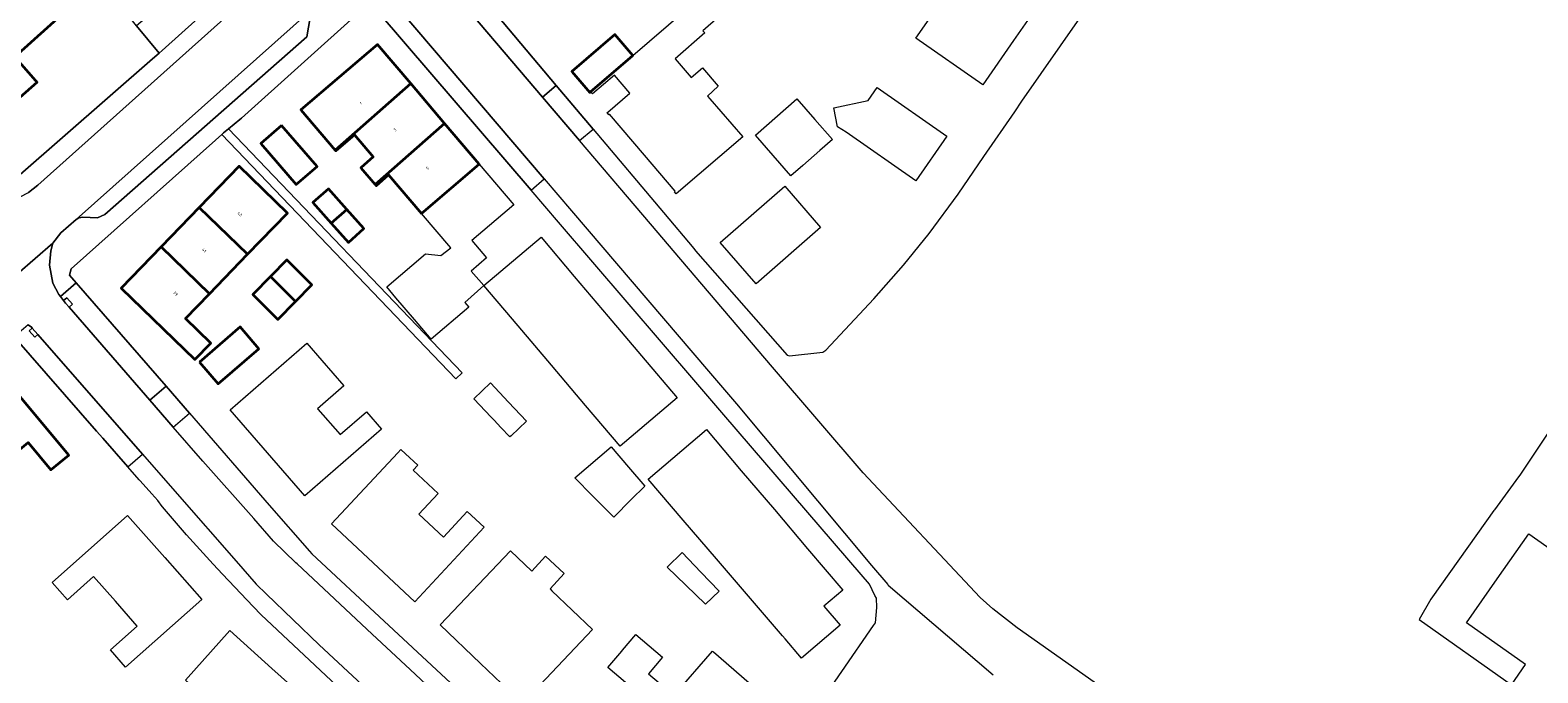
# Model space of a CAD drawing. Header units: metres. Extents: x 183400 to 185591, y 327112 to 329102.
# Tile 44 of 107: x 184196 to 184374, y 327567 to 327643. Entities that reach past the tile are written whole.
import ezdxf

# ---------------------------------------------------------------- set-up
doc = ezdxf.new("R2010")
doc.units = ezdxf.units.M
for name, color, linetype, lineweight in [('B-WE-GR-GRAS-GV', 60, 'Continuous', 13), ('B-WE-OG-BEBOUWING-GV', 7, 'Continuous', 35), ('B-WE-OG-BEBOUWING_HUISNUMMER-T18', 10, 'Continuous', 18), ('B-WE-OG-TERREIN_ERF-GV', 7, 'Continuous', 18), ('B-WE-VH-VERHARDING_ASFALT-GV', 252, 'Continuous', 18), ('B-WE-VH-VERHARDING_BETON-GV', 252, 'Continuous', 18), ('B-WE-VH-VERHARDING_BETONSTRAATSTEEN-GV', 252, 'Continuous', 18), ('B-WE-VH-VERHARDING_TEGEL-GV', 252, 'Continuous', 18)]:
    doc.layers.add(name, color=color, linetype=linetype, lineweight=lineweight)
doc.styles.add('NLCS-ISO-M200-T25', font='NLCS-ISO.ttf')

msp = doc.modelspace()

# ---------------------------------------------------------------- linework, layer by layer
at = {"layer": 'B-WE-GR-GRAS-GV', "flags": 128}
msp.add_lwpolyline([(184211.382, 327639.89), (184211.725, 327640.19), (184217.904, 327645.713), (184227.37, 327654.174), (184224.759, 327656.635), (184208.733, 327643.095), (184211.382, 327639.89)], close=True, dxfattribs=at)
at = {"layer": 'B-WE-OG-BEBOUWING-GV', "flags": 128}
for points in [[(184186.354, 327637.25), (184191.367, 327631.512), (184197.034, 327636.465), (184196.845, 327636.682), (184194.423, 327639.455), (184202.486, 327646.739), (184200.078, 327649.419), (184197.689, 327647.262), (184194.757, 327644.76), (184192.011, 327642.218), (184186.354, 327637.25)], [(184232.101, 327628.473), (184240.98, 327636.307), (184237.073, 327640.898), (184228.052, 327633.218), (184232.101, 327628.473)], [(184262.113, 327635.349), (184267.09, 327639.618), (184264.97, 327642.081), (184259.916, 327637.745), (184262.029, 327635.282), (184262.113, 327635.349)], [(184240.98, 327636.307), (184232.101, 327628.473), (184232.163, 327628.401), (184234.37, 327630.28), (184236.575, 327627.692), (184235.098, 327626.434), (184236.784, 327624.454), (184244.955, 327631.638), (184240.98, 327636.307)], [(184242.246, 327621.034), (184249.035, 327626.844), (184244.955, 327631.638), (184236.784, 327624.454), (184236.9, 327624.317), (184238.377, 327625.575), (184242.246, 327621.034)], [(184225.793, 327631.408), (184223.327, 327629.282), (184227.487, 327624.452), (184229.953, 327626.578), (184225.793, 327631.408)], [(184221.797, 327616.257), (184226.5, 327621.102), (184220.818, 327626.619), (184216.114, 327621.772), (184221.797, 327616.257)], [(184231.627, 327619.92), (184233.459, 327621.531), (184231.31, 327623.96), (184229.48, 327622.34), (184231.627, 327619.92)], [(184217.301, 327611.626), (184221.797, 327616.257), (184216.114, 327621.772), (184211.62, 327617.14), (184217.301, 327611.626)], [(184233.459, 327621.531), (184231.627, 327619.92), (184233.64, 327617.65), (184235.46, 327619.27), (184233.459, 327621.531)], [(184217.301, 327611.626), (184211.62, 327617.14), (184206.916, 327612.293), (184215.578, 327603.886), (184217.46, 327605.83), (184214.48, 327608.72), (184217.301, 327611.626)], [(184224.464, 327613.64), (184227.434, 327610.727), (184229.36, 327612.69), (184228.37, 327613.66), (184226.388, 327615.603), (184224.464, 327613.64)], [(184227.434, 327610.727), (184224.464, 327613.64), (184222.386, 327611.52), (184225.357, 327608.609), (184227.434, 327610.727)], [(184216.126, 327603.599), (184218.336, 327601.037), (184223.126, 327605.167), (184220.911, 327607.727), (184216.126, 327603.599)], [(184192.925, 327591.605), (184195.971, 327594.152), (184198.663, 327590.934), (184200.749, 327592.679), (184193.076, 327601.853), (184187.91, 327597.588), (184192.925, 327591.605)]]:
    msp.add_lwpolyline(points, close=True, dxfattribs=at)
at = {"layer": 'B-WE-OG-TERREIN_ERF-GV', "flags": 128}
for points in [[(184195.06, 327625.62), (184210.62, 327639.224), (184211.382, 327639.89), (184208.733, 327643.095), (184208.096, 327643.866), (184206.975, 327645.221), (184212.149, 327649.676), (184212.149, 327649.676), (184208.363, 327653.977), (184204.205, 327650.316), (184200.121, 327654.954), (184204.279, 327658.615), (184200.684, 327662.698), (184196.526, 327659.037), (184192.455, 327663.661), (184196.614, 327667.322), (184193.019, 327671.405)], [(184244.77, 327651.9), (184258.084, 327636.106), (184262.41, 327630.974), (184270.692, 327621.15), (184274.257, 327616.921), (184274.46, 327616.68), (184285.24, 327604.4), (184285.53, 327604.32), (184289.43, 327604.77), (184289.78, 327604.98), (184295.44, 327611.04), (184298.94, 327615), (184301.93, 327618.7), (184305.35, 327623.34), (184308.371, 327627.734), (184312, 327633.013), (184312.85, 327634.25), (184319.65, 327644.014)], [(184195.936, 327649.179), (184197.689, 327647.262), (184200.078, 327649.419), (184202.486, 327646.739), (184194.423, 327639.455), (184196.845, 327636.682), (184197.034, 327636.465), (184191.367, 327631.512)], [(184280.222, 327646.823), (184275.307, 327642.521), (184275.54, 327642.275), (184272.06, 327639.216), (184273.948, 327637.036), (184275.298, 327638.163), (184277.143, 327636.026), (184275.853, 327634.837), (184276.129, 327634.518), (184280.008, 327630.04), (184272.185, 327623.367), (184271.983, 327623.605), (184272.067, 327623.676), (184268.466, 327627.898), (184264.351, 327632.721), (184264.266, 327632.651), (184264.062, 327632.898), (184264.146, 327632.969), (184266.735, 327635.181), (184264.926, 327637.315), (184262.333, 327635.106), (184262.113, 327635.349), (184262.113, 327635.349), (184262.029, 327635.282), (184259.916, 327637.745), (184264.97, 327642.081), (184267.09, 327639.618), (184273.257, 327644.91)], [(184235.09, 327644.88), (184221.06, 327632.24), (184220.869, 327632.083), (184219.546, 327630.994), (184247.013, 327602.313), (184246.286, 327601.617), (184218.773, 327630.345), (184218.024, 327629.677), (184201.05, 327614.56), (184200.86, 327613.82), (184201.645, 327612.917), (184212.212, 327600.759), (184214.95, 327597.608), (184224.343, 327586.8), (184229.053, 327581.381), (184229.34, 327581.05), (184237.851, 327573.155), (184242.31, 327569.018), (184252.956, 327559.141)], [(184287.93, 327561.83), (184295.409, 327572.645), (184295.62, 327572.95), (184295.78, 327574.75), (184295.73, 327575.85), (184295.569, 327576.179), (184294.92, 327577.5), (184293.926, 327578.656), (184277.801, 327597.415), (184274.503, 327601.252), (184258.356, 327620.036), (184255.126, 327623.794), (184237.25, 327644.59)], [(184236.062, 327562.045), (184223.39, 327573.89), (184222.454, 327574.877), (184218.852, 327578.677), (184217.74, 327579.85), (184214.59, 327583.31), (184211.77, 327586.6), (184211.753, 327586.624), (184211.25, 327587.34), (184210.541, 327588.123), (184209.174, 327589.632), (184209.04, 327589.78), (184207.721, 327591.285), (184207.721, 327591.285), (184204.769, 327594.652), (184204.03, 327595.495), (184194.33, 327606.56)], [(184378.577, 327601.03), (184371.39, 327590.32), (184371.235, 327590.108), (184368.404, 327586.24), (184368.33, 327586.14), (184361.129, 327576.001), (184360.95, 327575.75), (184359.569, 327573.363), (184370.409, 327565.676), (184372.083, 327568.067), (184365.114, 327572.952), (184368.741, 327578.13), (184372.438, 327583.409), (184380.657, 327577.644)]]:
    msp.add_lwpolyline(points, dxfattribs=at)
for points in [[(184314.198, 327647.348), (184315.414, 327646.512), (184311.872, 327641.394), (184308.254, 327636.167), (184300.366, 327641.632), (184304.042, 327646.937), (184307.513, 327651.947), (184314.198, 327647.348)], [(184241.415, 327608.601), (184239.24, 327611.16), (184238.176, 327612.433), (184242.694, 327616.325), (184244.502, 327616.107), (184245.673, 327617.01), (184242.246, 327621.034), (184238.377, 327625.575), (184236.9, 327624.317), (184236.784, 327624.454), (184235.098, 327626.434), (184236.575, 327627.692), (184234.37, 327630.28), (184232.163, 327628.401), (184232.101, 327628.473), (184228.052, 327633.218), (184237.073, 327640.898), (184240.98, 327636.307), (184244.955, 327631.638), (184249.035, 327626.844), (184253.104, 327622.064), (184248.177, 327617.87), (184249.901, 327615.845), (184248.073, 327614.288), (184249.588, 327612.591), (184247.32, 327610.604), (184247.79, 327610.05), (184243.37, 327606.3), (184241.415, 327608.601)], [(184290.746, 327633.458), (184294.768, 327634.341), (184295.816, 327635.851), (184304.036, 327630.127), (184300.384, 327624.874), (184292.164, 327630.589), (184291.17, 327631.249), (184290.746, 327633.458)], [(184288.511, 327632.083), (184290.56, 327629.73), (184289.1, 327628.46), (184287.09, 327626.71), (184285.68, 327625.48), (184283.61, 327627.852), (184281.5, 327630.27), (184286.39, 327634.52), (184288.511, 327632.083)], [(184225.793, 327631.408), (184229.953, 327626.578), (184227.487, 327624.452), (184223.327, 327629.282), (184225.793, 327631.408)], [(184216.114, 327621.772), (184220.818, 327626.619), (184226.5, 327621.102), (184221.797, 327616.257), (184217.301, 327611.626), (184214.48, 327608.72), (184217.46, 327605.83), (184215.578, 327603.886), (184206.916, 327612.293), (184211.62, 327617.14), (184216.114, 327621.772)], [(184231.627, 327619.92), (184229.48, 327622.34), (184231.31, 327623.96), (184233.459, 327621.531), (184235.46, 327619.27), (184233.64, 327617.65), (184231.627, 327619.92)], [(184281.576, 327612.799), (184277.359, 327617.638), (184284.952, 327624.25), (184289.169, 327619.401), (184281.576, 327612.799)], [(184249.588, 327612.591), (184256.293, 327618.272), (184260.209, 327613.655), (184264.206, 327608.943), (184268.126, 327604.321), (184272.316, 327599.381), (184265.612, 327593.699), (184261.536, 327598.505), (184257.539, 327603.217), (184253.596, 327607.866), (184249.588, 327612.591)], [(184227.434, 327610.727), (184225.357, 327608.609), (184222.386, 327611.52), (184224.464, 327613.64), (184226.388, 327615.603), (184228.37, 327613.66), (184229.36, 327612.69), (184227.434, 327610.727)], [(184216.126, 327603.599), (184220.911, 327607.727), (184223.126, 327605.167), (184218.336, 327601.037), (184216.126, 327603.599)], [(184224.126, 327592.92), (184219.726, 327597.973), (184228.748, 327605.825), (184230.533, 327603.773), (184233.119, 327600.8), (184230.019, 327598.104), (184230.046, 327598.073), (184232.659, 327595.071), (184235.759, 327597.769), (184237.545, 327595.717), (184228.526, 327587.866), (184224.126, 327592.92)], [(184187.91, 327597.588), (184193.076, 327601.853), (184200.749, 327592.679), (184198.663, 327590.934), (184195.971, 327594.152), (184192.925, 327591.605), (184189.866, 327589.046), (184191.499, 327587.093), (184192.503, 327585.893), (184190.416, 327584.148), (184182.743, 327593.322), (184187.91, 327597.588)], [(184250.442, 327597.121), (184248.39, 327599.29), (184250.34, 327601.14), (184252.484, 327598.875), (184254.59, 327596.65), (184252.77, 327594.93), (184252.634, 327594.802), (184251.586, 327595.91), (184250.775, 327596.769), (184250.67, 327596.88), (184250.442, 327597.121)], [(184273.025, 327585.02), (184268.885, 327589.835), (184275.748, 327595.659), (184279.846, 327590.838), (184283.737, 327586.26), (184287.648, 327581.658), (184291.768, 327576.81), (184289.551, 327574.926), (184291.461, 327572.678), (184286.928, 327568.825), (184285.011, 327571.08), (184284.701, 327571.441), (184280.921, 327575.836), (184276.937, 327580.47), (184273.025, 327585.02)], [(184240.362, 327592.814), (184241.793, 327591.48), (184241.261, 327590.909), (184244.201, 327588.168), (184241.93, 327585.732), (184244.811, 327583.045), (184247.614, 327586.051), (184249.604, 327584.196), (184241.44, 327575.442), (184236.54, 327580.011), (184231.64, 327584.58), (184239.439, 327592.944), (184239.803, 327593.335), (184240.362, 327592.814)], [(184260.26, 327589.98), (184264.54, 327593.64), (184266.594, 327591.243), (184268.49, 327589.03), (184266.91, 327587.45), (184264.85, 327585.39), (184262.517, 327587.723), (184262.357, 327587.883), (184260.26, 327589.98)], [(184206.242, 327575.498), (184203.676, 327578.403), (184200.596, 327575.682), (184198.801, 327577.712), (184207.685, 327585.57), (184212.051, 327580.629), (184216.416, 327575.688), (184207.446, 327567.762), (184205.651, 327569.793), (184208.814, 327572.587), (184206.242, 327575.498)], [(184257.363, 327576.96), (184257.58, 327576.704), (184262.365, 327572.159), (184254.136, 327563.494), (184249.197, 327568.185), (184244.427, 327572.715), (184252.691, 327581.416), (184255.197, 327579.035), (184256.826, 327580.801), (184259.024, 327578.746), (184257.363, 327576.96)], [(184275.107, 327578.912), (184277.23, 327576.69), (184275.62, 327575.16), (184273.319, 327577.389), (184271.13, 327579.51), (184272.91, 327581.21), (184275.107, 327578.912)], [(184216.876, 327558.921), (184218.939, 327557.05), (184218.695, 327556.768), (184216.127, 327553.915), (184214.055, 327555.769), (184213.982, 327555.834), (184212.081, 327557.535), (184214.642, 327560.396), (184217.457, 327563.541), (184214.476, 327566.208), (184219.705, 327572.05), (184224.659, 327567.616), (184229.39, 327563.382), (184234.339, 327558.952), (184226.556, 327549.881), (184224.529, 327551.695), (184227.27, 327554.757), (184224.161, 327557.54), (184222.121, 327559.366), (184219.483, 327561.833), (184216.876, 327558.921)], [(184265.879, 327569.749), (184267.457, 327571.605), (184270.589, 327568.944), (184268.918, 327566.978), (184271.935, 327564.413), (184272.046, 327564.54), (184276.474, 327569.641), (184276.573, 327569.555), (184282.558, 327564.358), (184282.289, 327564.041), (184278.184, 327559.211), (184274.006, 327554.297), (184269.84, 327549.395), (184260.62, 327557.231), (184262.395, 327559.319), (184265.519, 327556.664), (184267.888, 327559.451), (184267.999, 327559.582), (184266.407, 327560.936), (184268.816, 327563.77), (184264.16, 327567.727), (184265.787, 327569.64), (184265.879, 327569.749)]]:
    msp.add_lwpolyline(points, close=True, dxfattribs=at)
at = {"layer": 'B-WE-VH-VERHARDING_ASFALT-GV', "flags": 128}
for points in [[(184188.47, 327608.55), (184198.89, 327617.56), (184199.82, 327618.78), (184201.62, 327620.36), (184229.29, 327644.96), (184229.29, 327644.96), (184230.6, 327646.21), (184232.31, 327647.2), (184242.66, 327656.79), (184243.57, 327657.76), (184247.54, 327661.5), (184263.395, 327676.228), (184259.221, 327680.721), (184254.451, 327676.305), (184243.422, 327665.935), (184240.095, 327662.852), (184239.934, 327662.707), (184227.847, 327651.87), (184197.12, 327624.38), (184196.03, 327623.52)], [(184361.85, 327537.45), (184312.29, 327572.38), (184309.41, 327574.59), (184307.93, 327575.94), (184294.17, 327590.6), (184283.52, 327603.01), (184272.755, 327615.641), (184269.167, 327619.85), (184260.832, 327629.63), (184256.479, 327634.737), (184244.524, 327648.764)], [(184239.847, 327644.778), (184256.668, 327625.112), (184259.888, 327621.347), (184275.989, 327602.522), (184279.277, 327598.677), (184295.163, 327579.713), (184297.059, 327577.45), (184297.1, 327577.401), (184309.46, 327566.85)], [(184251.499, 327557.571), (184240.888, 327567.484), (184236.443, 327571.637), (184227.62, 327579.88), (184227.481, 327580.014), (184224.85, 327582.55), (184222.504, 327585.201), (184216.54, 327591.94), (184213.049, 327595.956), (184210.311, 327599.107), (184200.797, 327610.052), (184200.39, 327610.52), (184200.156, 327610.818), (184199.781, 327611.297), (184199.59, 327611.54), (184198.89, 327612.85), (184198.49, 327614.99), (184198.64, 327616.67), (184198.89, 327617.56), (184188.47, 327608.55)], [(184195.975, 327607.99), (184196.39, 327607.68), (184196.469, 327607.59), (184197.128, 327606.837), (184209.431, 327592.784), (184213.507, 327588.127), (184220.452, 327580.194), (184222.81, 327577.5), (184224.006, 327576.348), (184230.2, 327570.38), (184237.5, 327563.583)]]:
    msp.add_lwpolyline(points, dxfattribs=at)
at = {"layer": 'B-WE-VH-VERHARDING_BETON-GV', "flags": 128}
for points in [[(184200.797, 327610.052), (184201.191, 327610.395), (184200.533, 327611.147), (184200.156, 327610.818), (184200.39, 327610.52), (184200.797, 327610.052)], [(184196.469, 327607.59), (184196.093, 327607.26), (184196.751, 327606.508), (184197.128, 327606.837), (184196.469, 327607.59)]]:
    msp.add_lwpolyline(points, close=True, dxfattribs=at)
at = {"layer": 'B-WE-VH-VERHARDING_BETONSTRAATSTEEN-GV', "flags": 128}
for points in [[(184201.62, 327620.36), (184201.95, 327620.54), (184202.42, 327620.63), (184204.15, 327620.53), (184205, 327620.95), (184228.77, 327641.81), (184229.29, 327644.96), (184201.62, 327620.36)], [(184262.41, 327630.974), (184258.084, 327636.106), (184256.479, 327634.737), (184260.832, 327629.63), (184262.41, 327630.974)], [(184212.212, 327600.759), (184210.311, 327599.107), (184213.049, 327595.956), (184214.95, 327597.608), (184212.212, 327600.759)]]:
    msp.add_lwpolyline(points, close=True, dxfattribs=at)
at = {"layer": 'B-WE-VH-VERHARDING_TEGEL-GV', "flags": 128}
for points in [[(184227.37, 327654.174), (184217.904, 327645.713), (184211.725, 327640.19), (184211.382, 327639.89), (184210.62, 327639.224), (184195.06, 327625.62), (184194.94, 327625.56), (184191.366, 327622.74), (184191.74, 327622.62), (184192.74, 327622.54), (184194.03, 327622.7), (184195.03, 327623.02), (184196.03, 327623.52), (184197.12, 327624.38), (184227.847, 327651.87), (184228.779, 327653.656), (184229.016, 327655.657), (184227.37, 327654.174)], [(184245.4, 327654.37), (184242.415, 327651.622), (184242.46, 327651.48), (184242.84, 327650.74), (184243.342, 327650.151), (184243.723, 327650.475), (184244.904, 327649.089), (184244.524, 327648.764), (184256.479, 327634.737), (184258.084, 327636.106), (184244.77, 327651.9), (184245.4, 327654.37)], [(184239.847, 327644.778), (184239.395, 327644.393), (184238.213, 327645.779), (184238.593, 327646.103), (184238.53, 327646.17), (184237.258, 327646.876), (184235.09, 327644.88), (184237.25, 327644.59), (184255.126, 327623.794), (184256.668, 327625.112), (184239.847, 327644.778)], [(184219.546, 327630.994), (184218.97, 327630.52), (184218.773, 327630.345), (184246.286, 327601.617), (184247.013, 327602.313), (184219.546, 327630.994)], [(184210.311, 327599.107), (184212.212, 327600.759), (184201.645, 327612.917), (184199.781, 327611.297), (184200.156, 327610.818), (184200.533, 327611.147), (184201.191, 327610.395), (184200.797, 327610.052), (184210.311, 327599.107)], [(184197.128, 327606.837), (184196.751, 327606.508), (184196.093, 327607.26), (184196.469, 327607.59), (184196.39, 327607.68), (184195.975, 327607.99), (184194.33, 327606.56), (184204.03, 327595.495), (184204.769, 327594.652), (184207.721, 327591.285), (184209.431, 327592.784), (184197.128, 327606.837)]]:
    msp.add_lwpolyline(points, close=True, dxfattribs=at)
msp.add_lwpolyline([(184229.29, 327644.96), (184228.77, 327641.81), (184205, 327620.95), (184204.15, 327620.53), (184202.42, 327620.63), (184201.95, 327620.54), (184201.62, 327620.36), (184199.82, 327618.78), (184198.89, 327617.56), (184198.64, 327616.67), (184198.49, 327614.99), (184198.89, 327612.85), (184199.59, 327611.54), (184199.781, 327611.297), (184201.645, 327612.917), (184200.86, 327613.82), (184201.05, 327614.56), (184218.024, 327629.677), (184218.773, 327630.345), (184218.97, 327630.52), (184219.546, 327630.994), (184220.869, 327632.083), (184221.06, 327632.24), (184235.09, 327644.88)], dxfattribs=at)

# ---------------------------------------------------------------- texts
at = {"layer": 'B-WE-OG-BEBOUWING_HUISNUMMER-T18', "char_height": 0.36, "attachment_point": 5, "style": 'NLCS-ISO-M200-T25'}
for s, insert, rotation in [('1', (184235.117, 327633.98), 40.4), ('3', (184239.114, 327630.88), 40.4), ('5', (184242.953, 327626.372), 40.4), ('43', (184220.873, 327620.991), 315.8), ('41', (184216.679, 327616.728), 315.8), ('39', (184213.306, 327611.665), 315.9)]:
    msp.add_mtext(s, dxfattribs=dict(at, insert=insert, rotation=rotation))

doc.saveas('drawing.dxf')
